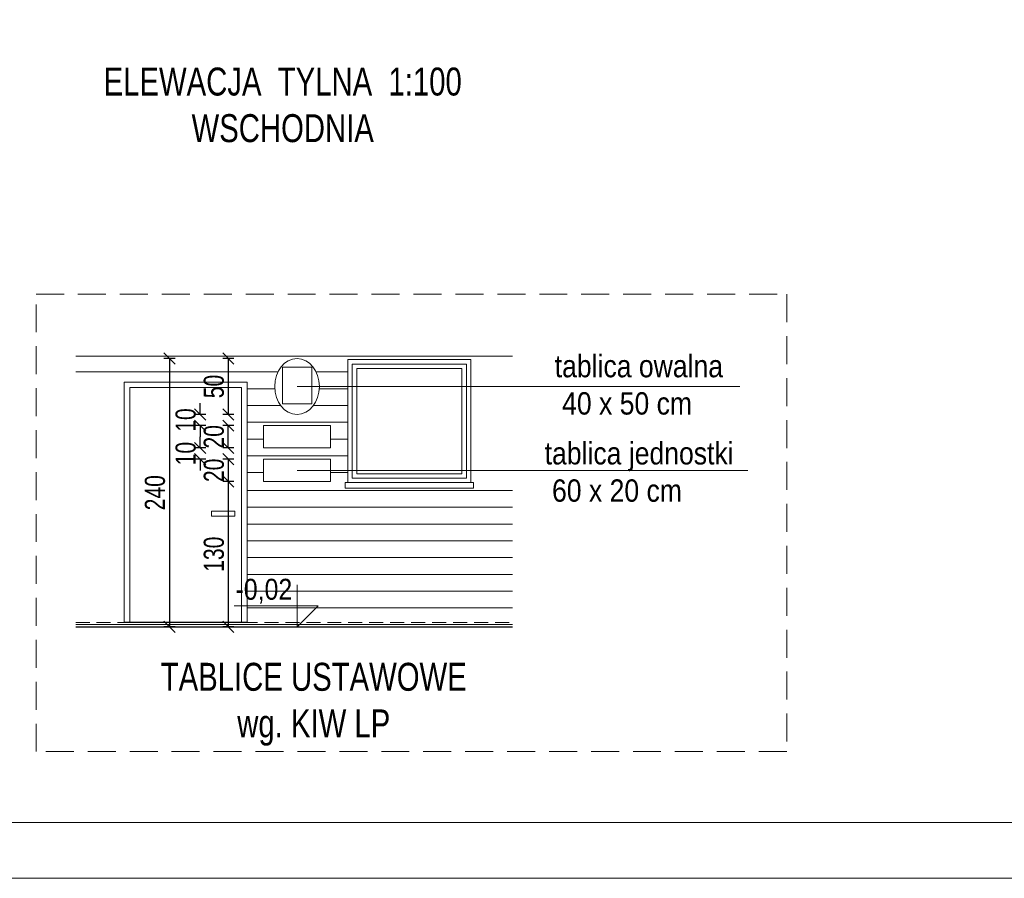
# Model space of a CAD drawing. Header units: inches. Extents: x 0 to 77643, y -44170 to 0.
# Tile 53 of 256: x 71986 to 72866, y -43505 to -42737. Entities that reach past the tile are written whole.
import ezdxf

# ---------------------------------------------------------------- set-up
doc = ezdxf.new("R2010")
doc.units = ezdxf.units.IN
doc.header["$MEASUREMENT"] = 0
doc.linetypes.add('HIDDEN', pattern=[0.375, 0.25, -0.125])
doc.layers.get('0').update_dxf_attribs({"lineweight": 0})
doc.layers.get('Defpoints').update_dxf_attribs({"lineweight": 0})
for name, color, linetype, lineweight in [('A--tabelka rysunku', 7, 'Continuous', 0), ('p--elewacja', 46, 'Continuous', 25), ('p--elewacja cienka', 251, 'Continuous', 0), ('p--koty wysok.', 141, 'Continuous', 0), ('p--opisy elewacji', 43, 'Continuous', 5), ('p--podpis rysunku', 7, 'Continuous', 0), ('p--tablice państwowe', 1, 'Continuous', 0), ('p--wymiary-1-100', 30, 'Continuous', 13)]:
    doc.layers.add(name, color=color, linetype=linetype, lineweight=lineweight)
doc.styles.add('1-100', font='arial.ttf', dxfattribs={"width": 0.75, "height": 18})
doc.styles.add('1-50', font='arial.ttf', dxfattribs={"width": 0.75, "height": 12.5})
doc.styles.get("Standard").update_dxf_attribs({"font": 'arial.ttf', "width": 0.75})
doc.dimstyles.new('1-100', dxfattribs={"dimtxt": 18, "dimasz": 10, "dimexe": 5, "dimexo": 5, "dimgap": 0.09, "dimtad": 0, "dimdsep": 46, "dimtxsty": '1-100', "dimblk": 'OBLIQUE', "dimcen": 0.09, "dimadec": 0, "dimazin": 0, "dimtfac": 1, "dimtdec": 4, "dimtix": 1, "dimtofl": 0, "dimtmove": 0, "dimatfit": 3, "dimldrblk": 'OBLIQUE', "dimfxl": 5, "dimfxlon": 1, "dimtvp": 0.7, "dimtolj": 1, "dimtzin": 0, "dimarcsym": 0})

# ---------------------------------------------------------------- blocks, each defined once
blk = doc.blocks.new('kota wykoń')
for p, q in [((0, 25), (0, 0)), ((0, 0), (-12.5, 12.5)), ((-12.5, 12.5), (37.5, 12.5))]:
    blk.add_line(p, q)
at = {"lineweight": 0}
blk.add_line((-2.5, 0), (2.5, 0), dxfattribs=at)
blk = doc.blocks.new('_OBLIQUE')
at = {"color": 0, "linetype": 'ByBlock', "lineweight": -2}
for p, q in [((-0.5, -0.5), (0.5, 0.5)), ((0, 0), (0, 0))]:
    blk.add_line(p, q, dxfattribs=at)
blk = doc.blocks.new('*D1350')
at = {"layer": 'Defpoints', "color": 0}
for p in [(72211, -43149.76), (72172.31, -43279.76), (72211, -43279.76)]:
    blk.add_point(p, dxfattribs=at)
at = {"layer": 'p--wymiary-1-100', "color": 0, "lineweight": -2}
for p, q in [((72177.31, -43149.76), (72167.31, -43149.76)), ((72172.31, -43149.76), (72172.31, -43279.76)), ((72177.31, -43279.76), (72167.31, -43279.76))]:
    blk.add_line(p, q, dxfattribs=at)
at = {"layer": 'p--wymiary-1-100', "color": 0, "lineweight": -2, "xscale": 10, "yscale": 10, "zscale": 10}
for p, rotation in [((72172.31, -43149.76), 90), ((72172.31, -43279.76), 270)]:
    blk.add_blockref('_OBLIQUE', p, dxfattribs=dict(at, rotation=rotation))
at = {"layer": 'p--wymiary-1-100', "color": 0, "linetype": 'Continuous', "ltscale": 12, "insert": (72159.44, -43214.76), "char_height": 18, "attachment_point": 5, "rotation": 90, "style": '1-100'}
blk.add_mtext('\\A1;130', dxfattribs=at)
blk = doc.blocks.new('*D1351')
at = {"layer": 'Defpoints', "color": 0}
for p in [(72211, -43129.76), (72172.31, -43149.76), (72211, -43149.76)]:
    blk.add_point(p, dxfattribs=at)
at = {"layer": 'p--wymiary-1-100', "color": 0, "lineweight": -2}
for p, q in [((72177.31, -43129.76), (72167.31, -43129.76)), ((72172.31, -43129.76), (72172.31, -43149.76)), ((72177.31, -43149.76), (72167.31, -43149.76))]:
    blk.add_line(p, q, dxfattribs=at)
at = {"layer": 'p--wymiary-1-100', "color": 0, "lineweight": -2, "xscale": 10, "yscale": 10, "zscale": 10}
for p, rotation in [((72172.31, -43129.76), 90), ((72172.31, -43149.76), 270)]:
    blk.add_blockref('_OBLIQUE', p, dxfattribs=dict(at, rotation=rotation))
at = {"layer": 'p--wymiary-1-100', "color": 0, "linetype": 'Continuous', "ltscale": 12, "insert": (72159.44, -43139.76), "char_height": 18, "attachment_point": 5, "rotation": 90, "style": '1-100'}
blk.add_mtext('\\A1;20', dxfattribs=at)
blk = doc.blocks.new('*D1352')
at = {"layer": 'Defpoints', "color": 0}
for p in [(72185.81, -43119.76), (72147.12, -43129.76), (72185.81, -43129.76)]:
    blk.add_point(p, dxfattribs=at)
at = {"layer": 'p--wymiary-1-100', "color": 0, "lineweight": -2}
for p, q in [((72147.12, -43119.76), (72147.12, -43109.76)), ((72152.12, -43119.76), (72142.12, -43119.76)), ((72152.12, -43129.76), (72142.12, -43129.76)), ((72147.12, -43129.76), (72147.12, -43139.76))]:
    blk.add_line(p, q, dxfattribs=at)
at = {"layer": 'p--wymiary-1-100', "color": 0, "lineweight": -2, "xscale": 10, "yscale": 10, "zscale": 10}
for p, rotation in [((72147.12, -43119.76), 270), ((72147.12, -43129.76), 90)]:
    blk.add_blockref('_OBLIQUE', p, dxfattribs=dict(at, rotation=rotation))
at = {"layer": 'p--wymiary-1-100', "color": 0, "linetype": 'Continuous', "ltscale": 12, "insert": (72134.25, -43124.76), "char_height": 18, "attachment_point": 5, "rotation": 90, "style": '1-100'}
blk.add_mtext('\\A1;10', dxfattribs=at)
blk = doc.blocks.new('*D1353')
at = {"layer": 'Defpoints', "color": 0}
for p in [(72172.31, -43099.76), (72211, -43099.76), (72211, -43119.76)]:
    blk.add_point(p, dxfattribs=at)
at = {"layer": 'p--wymiary-1-100', "color": 0, "lineweight": -2}
for p, q in [((72177.31, -43099.76), (72167.31, -43099.76)), ((72172.31, -43119.76), (72172.31, -43099.76)), ((72177.31, -43119.76), (72167.31, -43119.76))]:
    blk.add_line(p, q, dxfattribs=at)
at = {"layer": 'p--wymiary-1-100', "color": 0, "lineweight": -2, "xscale": 10, "yscale": 10, "zscale": 10}
for p, rotation in [((72172.31, -43099.76), 90), ((72172.31, -43119.76), 270)]:
    blk.add_blockref('_OBLIQUE', p, dxfattribs=dict(at, rotation=rotation))
at = {"layer": 'p--wymiary-1-100', "color": 0, "linetype": 'Continuous', "ltscale": 12, "insert": (72159.44, -43109.76), "char_height": 18, "attachment_point": 5, "rotation": 90, "style": '1-100'}
blk.add_mtext('\\A1;20', dxfattribs=at)
blk = doc.blocks.new('*D1354')
at = {"layer": 'Defpoints', "color": 0}
for p in [(72215.81, -43089.76), (72147.12, -43099.76), (72215.81, -43099.76)]:
    blk.add_point(p, dxfattribs=at)
at = {"layer": 'p--wymiary-1-100', "color": 0, "lineweight": -2}
for p, q in [((72147.12, -43089.76), (72147.12, -43079.76)), ((72152.12, -43089.76), (72142.12, -43089.76)), ((72152.12, -43099.76), (72142.12, -43099.76)), ((72147.12, -43099.76), (72147.12, -43109.76))]:
    blk.add_line(p, q, dxfattribs=at)
at = {"layer": 'p--wymiary-1-100', "color": 0, "lineweight": -2, "xscale": 10, "yscale": 10, "zscale": 10}
for p, rotation in [((72147.12, -43089.76), 270), ((72147.12, -43099.76), 90)]:
    blk.add_blockref('_OBLIQUE', p, dxfattribs=dict(at, rotation=rotation))
at = {"layer": 'p--wymiary-1-100', "color": 0, "linetype": 'Continuous', "ltscale": 12, "insert": (72134.25, -43094.76), "char_height": 18, "attachment_point": 5, "rotation": 90, "style": '1-100'}
blk.add_mtext('\\A1;10', dxfattribs=at)
blk = doc.blocks.new('*D1355')
at = {"layer": 'Defpoints', "color": 0}
for p in [(72241, -43039.76), (72172.31, -43089.76), (72241, -43089.76)]:
    blk.add_point(p, dxfattribs=at)
at = {"layer": 'p--wymiary-1-100', "color": 0, "lineweight": -2}
for p, q in [((72177.31, -43039.76), (72167.31, -43039.76)), ((72172.31, -43039.76), (72172.31, -43089.76)), ((72177.31, -43089.76), (72167.31, -43089.76))]:
    blk.add_line(p, q, dxfattribs=at)
at = {"layer": 'p--wymiary-1-100', "color": 0, "lineweight": -2, "xscale": 10, "yscale": 10, "zscale": 10}
for p, rotation in [((72172.31, -43039.76), 90), ((72172.31, -43089.76), 270)]:
    blk.add_blockref('_OBLIQUE', p, dxfattribs=dict(at, rotation=rotation))
at = {"layer": 'p--wymiary-1-100', "color": 0, "linetype": 'Continuous', "ltscale": 12, "insert": (72159.44, -43064.76), "char_height": 18, "attachment_point": 5, "rotation": 90, "style": '1-100'}
blk.add_mtext('\\A1;50', dxfattribs=at)
blk = doc.blocks.new('*D1356')
at = {"layer": 'Defpoints', "color": 0}
for p in [(72154.76, -43039.76), (72119.65, -43279.76), (72154.76, -43279.76)]:
    blk.add_point(p, dxfattribs=at)
at = {"layer": 'p--wymiary-1-100', "color": 0, "lineweight": -2}
for p, q in [((72124.65, -43039.76), (72114.65, -43039.76)), ((72119.65, -43039.76), (72119.65, -43279.76)), ((72124.65, -43279.76), (72114.65, -43279.76))]:
    blk.add_line(p, q, dxfattribs=at)
at = {"layer": 'p--wymiary-1-100', "color": 0, "lineweight": -2, "xscale": 10, "yscale": 10, "zscale": 10}
for p, rotation in [((72119.65, -43039.76), 90), ((72119.65, -43279.76), 270)]:
    blk.add_blockref('_OBLIQUE', p, dxfattribs=dict(at, rotation=rotation))
at = {"layer": 'p--wymiary-1-100', "color": 0, "linetype": 'Continuous', "ltscale": 12, "insert": (72106.79, -43159.76), "char_height": 18, "attachment_point": 5, "rotation": 90, "style": '1-100'}
blk.add_mtext('\\A1;240', dxfattribs=at)

msp = doc.modelspace()

# ---------------------------------------------------------------- linework, layer by layer
for p, q in [((72233.75666, -43064.76371), (72629.77023, -43064.76371)), ((72233.75666, -43139.76371), (72636.85688, -43139.76371))]:
    msp.add_line(p, q)
at = {"linetype": 'HIDDEN', "ltscale": 100}
msp.add_lwpolyline([(72000.4091, -42982.29001), (72671.65633, -42982.29001), (72671.65633, -43391.30552), (72000.4091, -43391.30552)], close=True, dxfattribs=at)
at = {"layer": 'A--tabelka rysunku', "linetype": 'Continuous'}
for points in [[(69728.8043, -43504.6055), (73928.8043, -43504.6055), (73928.8043, -40534.6055), (69728.8043, -40534.6055)], [(69918.8043, -43454.6055), (73878.8043, -43454.6055), (73878.8043, -40584.6055), (69918.8043, -40584.6055)]]:
    msp.add_lwpolyline(points, close=True, dxfattribs=at)
at = {"layer": 'p--elewacja', "ltscale": 35}
for p, q in [((72189.10913, -43275.76371), (72079.10913, -43275.76371)), ((72035.84913, -43279.76371), (72426.54913, -43279.76371))]:
    msp.add_line(p, q, dxfattribs=at)
at = {"layer": 'p--elewacja cienka', "lineweight": 5}
for p, q in [((72035.84913, -43037.76371), (72426.54913, -43037.76371)), ((72035.84913, -43051.76371), (72216.67333, -43051.76371)), ((72250.83998, -43051.76371), (72279.14913, -43051.76371)), ((72189.10913, -43066.76371), (72213.82076, -43066.76371)), ((72253.69256, -43066.76371), (72279.14913, -43066.76371)), ((72189.10913, -43081.76371), (72219.09242, -43081.76371)), ((72248.4209, -43081.76371), (72279.14913, -43081.76371)), ((72189.10913, -43096.76371), (72279.14913, -43096.76371)), ((72189.10913, -43111.76371), (72203.75666, -43111.76371)), ((72263.75666, -43111.76371), (72279.14913, -43111.76371)), ((72189.10913, -43126.76371), (72279.14913, -43126.76371)), ((72189.10913, -43141.76371), (72203.75666, -43141.76371)), ((72263.75666, -43141.76371), (72279.14913, -43141.76371)), ((72189.10913, -43157.76371), (72426.54913, -43157.76371)), ((72189.10913, -43172.76371), (72426.54913, -43172.76371)), ((72189.10913, -43187.76371), (72426.54913, -43187.76371)), ((72189.10913, -43202.76371), (72426.54913, -43202.76371)), ((72189.10913, -43217.76371), (72426.54913, -43217.76371)), ((72189.10913, -43232.76371), (72426.54913, -43232.76371)), ((72189.10913, -43247.76371), (72426.54913, -43247.76371)), ((72189.10913, -43262.76371), (72426.54913, -43262.76371)), ((72035.84913, -43277.76371), (72426.54913, -43277.76371))]:
    msp.add_line(p, q, dxfattribs=at)
at = {"layer": 'p--elewacja cienka', "linetype": 'HIDDEN', "lineweight": 5, "ltscale": 50}
msp.add_line((72035.84913, -43275.76371), (72426.54913, -43275.76371), dxfattribs=at)
at = {"layer": 'p--elewacja cienka', "lineweight": 5}
for points in [[(72389.14913, -43150.76371), (72279.14913, -43150.76371), (72279.14913, -43040.76371), (72389.14913, -43040.76371)], [(72385.14913, -43146.76371), (72283.14913, -43146.76371), (72283.14913, -43044.76371), (72385.14913, -43044.76371)], [(72381.14913, -43142.76371), (72287.14913, -43142.76371), (72287.14913, -43048.76371), (72381.14913, -43048.76371)], [(72184.10913, -43065.76371), (72184.10913, -43275.76371), (72084.10913, -43275.76371), (72084.10913, -43065.76371)], [(72391.64913, -43155.76371), (72276.64913, -43155.76371), (72276.64913, -43150.76371), (72391.64913, -43150.76371)], [(72178.05558, -43176.33821), (72157.3798, -43176.33821), (72157.3798, -43180.84929), (72178.05558, -43180.84929)]]:
    msp.add_lwpolyline(points, close=True, dxfattribs=at)
msp.add_lwpolyline([(72079.10913, -43275.76371), (72079.10913, -43060.76371), (72189.10913, -43060.76371), (72189.10913, -43275.76371)], dxfattribs=at)
at = {"layer": 'p--tablice państwowe', "color": 1, "linetype": 'Continuous'}
for points in [[(72246.91166, -43080.2836), (72220.81101, -43080.2836), (72220.81101, -43047.55658), (72246.91166, -43047.55658)], [(72263.75666, -43119.76371), (72203.75666, -43119.76371), (72203.75666, -43099.76371), (72263.75666, -43099.76371)], [(72263.75666, -43149.76371), (72203.75666, -43149.76371), (72203.75666, -43129.76371), (72263.75666, -43129.76371)]]:
    msp.add_lwpolyline(points, close=True, dxfattribs=at)
at = {"layer": 'p--tablice państwowe', "color": 1, "linetype": 'Continuous', "extrusion": (0, 0, -1)}
msp.add_ellipse((72233.75666, -43064.76371), major_axis=(0, -25), ratio=0.8, dxfattribs=at)

# ---------------------------------------------------------------- block references
at = {"layer": 'p--koty wysok.', "xscale": -1.5, "yscale": 1.5, "zscale": 1.5}
msp.add_blockref('kota wykoń', (72233.84913, -43279.76371), dxfattribs=at)

# ---------------------------------------------------------------- texts
at = {"layer": 'p--koty wysok.', "insert": (72229.48056, -43236.74379), "char_height": 18.75, "width": 207.4159655, "attachment_point": 3, "style": '1-50'}
msp.add_mtext('{\\W0.85;-0,02}', dxfattribs=at)
at = {"layer": 'p--opisy elewacji', "linetype": 'Continuous', "lineweight": 5, "char_height": 20, "width": 207.4159655, "attachment_point": 3, "style": '1-50'}
for s, insert in [('\\pxql;{\\W0.85;tablica owalna\\P\\pxql; 40 x 50 cm}', (72671.58236, -43036.5356)), ('\\pxql;{\\W0.85;tablica jednostki\\P\\pxql; 60 x 20 cm}', (72662.56299, -43114.48872))]:
    msp.add_mtext(s, dxfattribs=dict(at, insert=insert))
at = {"layer": 'p--podpis rysunku', "char_height": 25}
for s, insert, width, attachment_point in [('\\pxqc;ELEWACJA  TYLNA  1:100\\P\\pxqc;WSCHODNIA', (72486.68614, -42779.5509), 531.4776, 3), ('\\pxqc;TABLICE USTAWOWE\\P\\pxqc;wg. KIW LP', (71848.81715, -43311.89602), 799.7670423, 1)]:
    msp.add_mtext(s, dxfattribs=dict(at, insert=insert, width=width, attachment_point=attachment_point))

# ---------------------------------------------------------------- dimensions: what is measured, and where the dimension line sits
at = {"layer": 'p--wymiary-1-100'}
for base, p1, p2, picture, middle in [((72119.65173, -43279.76371), (72154.7611, -43039.76371), (72154.7611, -43279.76371), '*D1356', (72106.78713, -43159.76371)), ((72172.30952, -43089.76371), (72241.00437, -43039.76371), (72241.00437, -43089.76371), '*D1355', (72159.44492, -43064.76371)), ((72147.11871, -43099.76371), (72215.81355, -43089.76371), (72215.81355, -43099.76371), '*D1354', (72134.25411, -43094.76371)), ((72172.30952, -43099.76371), (72211.00437, -43119.76371), (72211.00437, -43099.76371), '*D1353', (72159.44492, -43109.76371)), ((72147.11871, -43129.76371), (72185.81355, -43119.76371), (72185.81355, -43129.76371), '*D1352', (72134.25411, -43124.76371)), ((72172.30952, -43149.76371), (72211.00437, -43129.76371), (72211.00437, -43149.76371), '*D1351', (72159.44492, -43139.76371)), ((72172.30952, -43279.76371), (72211.00437, -43149.76371), (72211.00437, -43279.76371), '*D1350', (72159.44492, -43214.76371))]:
    dim = msp.add_linear_dim(base=base, p1=p1, p2=p2, angle=90, dimstyle='1-100', override={"dimtxt": 18}, dxfattribs=at)
    dim.commit()
    dim.dimension.update_dxf_attribs({"geometry": picture, "text_midpoint": middle})

doc.saveas('drawing.dxf')
